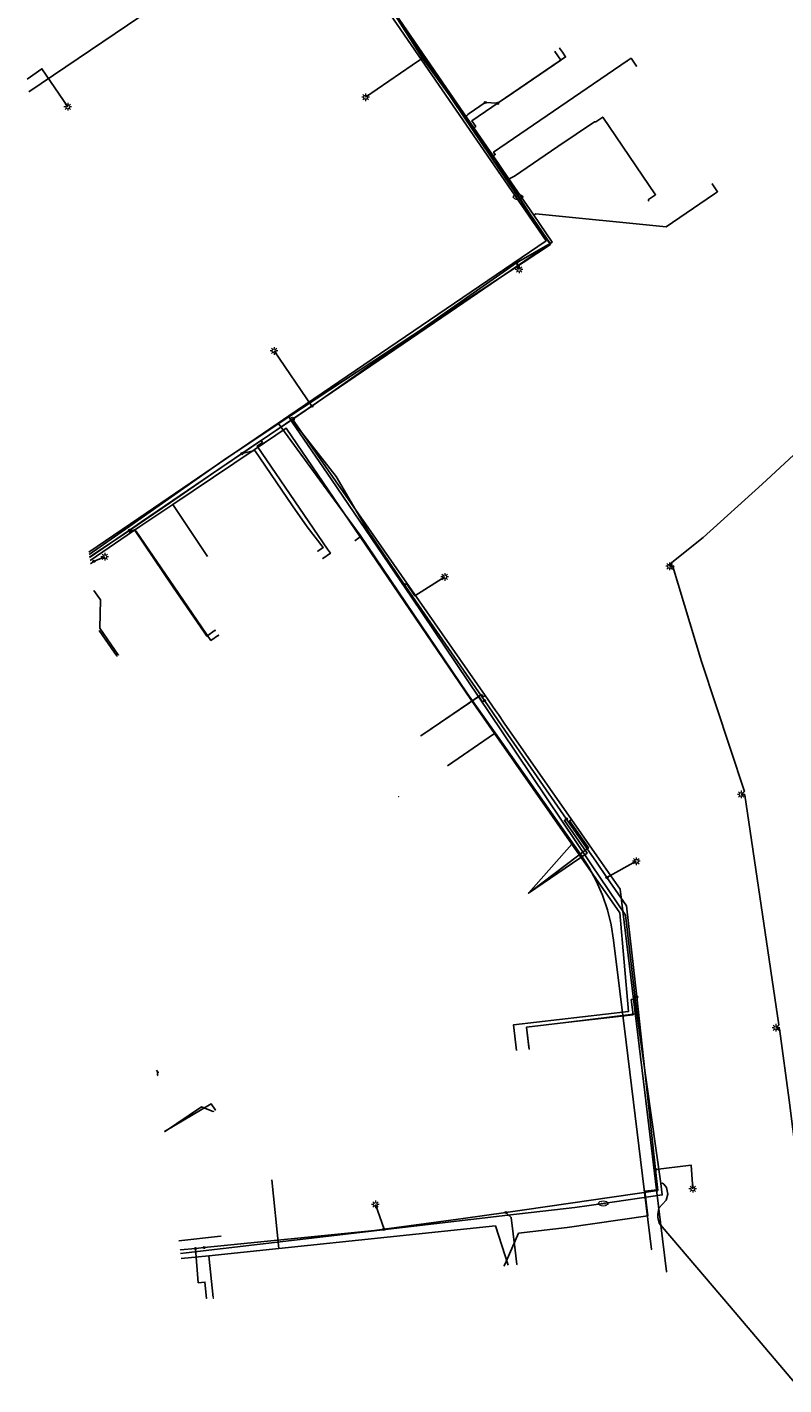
# Model space of a CAD drawing. Header units: metres. Extents: x 174261 to 174838, y 462117 to 462752.
# Tile 2 of 13: x 174267 to 174346, y 462294 to 462436. Entities that reach past the tile are written whole.
import ezdxf
from ezdxf.enums import TextEntityAlignment as Align
from ezdxf.lldxf.tags import DXFTag

# ---------------------------------------------------------------- set-up
doc = ezdxf.new("R2010")
doc.units = ezdxf.units.M
for name, color, linetype in [('B-WE-KL-DATA_KABELBED-G', 153, 'Continuous'), ('B-WE-KL-ET_LS-G', 11, 'KL-LS-N'), ('B-WE-KL-ET_LS_OV_LICHTMAST-S', 53, 'Continuous'), ('B-WE-KL-GAS_LD-G', 44, 'KL-GAS-LD-N')]:
    doc.layers.add(name, color=color, linetype=linetype)
doc.layers.add('B-WE-KL-WATER-G', color=5, linetype='KL-WATER-N', true_color=0x0000ff)
doc.styles.add('NLCS-ISO', font='NLCS-ISO.ttf')
doc.styles.get("Standard").update_dxf_attribs({"font": 'isocpeur.ttf'})
tags = doc.linetypes.add('KL-GAS-LD-N', pattern='A,4,-1,[69,NLCS.SHX,S=0.5,R=0,X=0,Y=0],-1,4,-1,["L",Standard,S=1,R=0,X=0.25,Y=-0.5],-2', length=13).pattern_tags.tags
tags[18] = DXFTag(74, 10)
tags = doc.linetypes.add('KL-LS-N', pattern='A,4,-1,[103,NLCS.SHX,S=0.75,R=0,X=0,Y=0],-1,4,-1,["L",Standard,S=1,R=0,X=0,Y=-0.5],-2', length=13).pattern_tags.tags
tags[18] = DXFTag(74, 10)
doc.linetypes.add('KL-WATER-N', pattern='A,7,-0.5,[168,NLCS.SHX,S=0.75,R=0,X=0.75,Y=0],-2', length=9.5)

# ---------------------------------------------------------------- blocks, each defined once
blk = doc.blocks.new('SKL-WTB_HULP_OVERIG-SO')
at = {"color": 0, "linetype": 'ByBlock', "lineweight": 18}
for points in [[(-0.14, 0.14), (0.14, -0.14)], [(0.14, 0.14), (-0.14, -0.14)]]:
    blk.add_lwpolyline(points, dxfattribs=at)
at = {"color": 0, "linetype": 'ByBlock', "lineweight": 18, "style": 'NLCS-ISO', "flags": 1}
for tag, p in [('TYPE', (1.5, 0)), ('OMSCHRIJVING', (1.5, -3)), ('LABEL', (1.5, -1.5))]:
    blk.add_attdef(tag, p, '', height=1, dxfattribs=at)
blk = doc.blocks.new('SKL-WTB_HULP_T STUK-SO')
at = {"color": 0, "linetype": 'ByBlock', "lineweight": 18}
blk.add_circle((0, 0), 1, dxfattribs=at)
at = {"color": 0, "linetype": 'ByBlock', "lineweight": -2, "style": 'NLCS-ISO'}
blk.add_text('T', height=1, dxfattribs=at).set_placement((0, 0), align=Align.MIDDLE_CENTER)
at = {"color": 0, "linetype": 'ByBlock', "lineweight": 18, "style": 'NLCS-ISO', "flags": 1}
for tag, p in [('TYPE', (1.5, 0)), ('OMSCHRIJVING', (1.5, -3)), ('LABEL', (1.5, -1.5))]:
    blk.add_attdef(tag, p, '', height=1, dxfattribs=at)
blk = doc.blocks.new('SKL-WTB_HULP_MOF-SO')
at = {"linetype": 'ByBlock', "lineweight": 18}
h = blk.add_hatch(color=0, dxfattribs=at)
h.dxf.hatch_style = 1
h.paths.add_polyline_path([(-0.5625, 0, 1), (0.5625, 0, 1)])
at = {"color": 0, "linetype": 'ByBlock', "lineweight": 18}
blk.add_circle((0, 0), 0.5625, dxfattribs=at)
at = {"color": 0, "linetype": 'ByBlock', "lineweight": 18, "style": 'NLCS-ISO', "flags": 1}
for tag, p in [('TYPE', (1.5, 0)), ('OMSCHRIJVING', (1.5, -3)), ('LABEL', (1.5, -1.5))]:
    blk.add_attdef(tag, p, '', height=1, dxfattribs=at)
blk = doc.blocks.new('SKL-ET_OV_LICHTMAST-SO')
at = {"color": 0, "linetype": 'ByBlock', "lineweight": 18}
for points in [[(-1.25, 0), (-2, 0)], [(-1.41, 1.41), (-0.88, 0.88)], [(0, 2), (0, 1.25)], [(0.88, 0.88), (1.41, 1.41)], [(2, 0), (1.25, 0)], [(-1.41, -1.41), (-0.88, -0.88)], [(0, -1.25), (0, -2)], [(0.88, -0.88), (1.41, -1.41)]]:
    blk.add_lwpolyline(points, dxfattribs=at)
blk.add_circle((0, 0), 1, dxfattribs=at)
blk = doc.blocks.new('SKL-WATER_BRANDKRAAN_BRANDPUT-SO')
at = {"color": 0, "linetype": 'ByBlock', "lineweight": 18}
blk.add_ellipse((0, 0), major_axis=(2.5, 0), ratio=0.54, dxfattribs=at)
at = {"color": 0, "linetype": 'ByBlock', "lineweight": 18, "style": 'NLCS-ISO'}
blk.add_text('bk', height=1.5, dxfattribs=at).set_placement((0.16, 0), align=Align.MIDDLE_CENTER)

msp = doc.modelspace()

# ---------------------------------------------------------------- linework, layer by layer
at = {"layer": 'B-WE-KL-DATA_KABELBED-G', "flags": 128}
for points in [[(174267.09, 462429.36), (174296.71, 462449.4)], [(174293.12, 462394.75), (174294.24, 462395.51), (174321.09, 462413.8), (174304.46, 462437.94), (174296.71, 462449.4)], [(174293.12, 462394.75), (174278.56, 462384.84), (174273.37, 462381.29)], [(174315.76, 462362.42), (174312.82, 462366.59), (174301.68, 462383.06), (174297.85, 462388.28), (174293.12, 462394.75)], [(174290.62, 462391.97), (174293.97, 462394.22), (174301.69, 462382.87)], [(174282.11, 462386.26), (174290.62, 462391.97)], [(174278.68, 462383.95), (174282.11, 462386.26)], [(174285.75, 462380.84), (174282.11, 462386.26)], [(174273.48, 462380.4), (174278.68, 462383.95)], [(174301.69, 462382.87), (174301.11, 462382.47)], [(174301.69, 462382.87), (174313.22, 462365.9)], [(174313.22, 462365.9), (174315.69, 462362.36)], [(174310.79, 462358.95), (174315.69, 462362.36)], [(174315.69, 462362.36), (174323.77, 462350.77)], [(174329.43, 462330.11), (174328.13, 462340.77), (174327.87, 462342.37), (174327.48, 462343.94), (174326.96, 462345.47), (174326.31, 462346.95), (174325.55, 462348.38), (174324.68, 462349.74), (174315.76, 462362.42)], [(174323.77, 462350.77), (174328.77, 462343.6), (174329.7, 462333.32), (174317.68, 462331.91), (174317.99, 462329.23)], [(174323.77, 462350.77), (174319.23, 462345.67)], [(174332.09, 462308.45), (174329.43, 462330.11)], [(174292.45, 462315.72), (174293.19, 462308.57)], [(174315.82, 462310.93), (174293.19, 462308.57)], [(174317.14, 462306.81), (174315.82, 462310.93)], [(174282.75, 462309.38), (174287.11, 462309.86)], [(174293.19, 462308.57), (174285.87, 462307.81)], [(174285.87, 462307.81), (174283, 462307.51)], [(174286.33, 462303.43), (174285.87, 462307.81)]]:
    msp.add_lwpolyline(points, dxfattribs=at)
at = {"layer": 'B-WE-KL-ET_LS-G', "flags": 128}
for points in [[(174294.54, 462395.1), (174296.64, 462396.52), (174318.01, 462411.49), (174321.52, 462413.52), (174319.4, 462416.6), (174317.1, 462420.19), (174315.9, 462422.04), (174312.71, 462426.62), (174312.43, 462427.02), (174308.19, 462432.85), (174304.8, 462438.16), (174304.35, 462438.83), (174295.92, 462451.48), (174295.09, 462452.73), (174293.47, 462455.16), (174290.56, 462459.53), (174288.9, 462461.71), (174286.04, 462465.39), (174285.92, 462465.58), (174285.84, 462465.78), (174285.79, 462465.99), (174285.78, 462466.2), (174285.8, 462466.39), (174285.86, 462466.57), (174285.95, 462466.72), (174286.07, 462466.83), (174287.03, 462467.56), (174287.99, 462468.28), (174292.98, 462471.66)], [(174308.19, 462432.85), (174307.12, 462432.12), (174302.25, 462428.78)], [(174316.02, 462428.15), (174317.01, 462428.82), (174322.62, 462432.66), (174322.01, 462433.57)], [(174266.92, 462430.68), (174268.46, 462431.76), (174271.16, 462427.79)], [(174312.71, 462426.62), (174312.75, 462426.75), (174312.82, 462426.88), (174312.92, 462426.99), (174313.04, 462427.08), (174314.74, 462428.24)], [(174314.74, 462428.24), (174316.02, 462428.15)], [(174317.1, 462420.19), (174317.79, 462420.54), (174322.32, 462423.64), (174326.12, 462426.23)], [(174326.12, 462426.23), (174326.26, 462426.2), (174327, 462426.71), (174332.52, 462418.61), (174331.78, 462418.11), (174331.76, 462417.97)], [(174318.01, 462411.49), (174318.26, 462410.8)], [(174296.64, 462396.52), (174292.69, 462402.3)], [(174333.98, 462379.8), (174334.03, 462380.06), (174337.49, 462382.82), (174343.63, 462388.38), (174354.46, 462398.42), (174354.74, 462398.31)], [(174294.54, 462395.1), (174289.98, 462392.02), (174289.32, 462391.57), (174278.85, 462384.43), (174277.61, 462383.58), (174273.44, 462380.72)], [(174294.54, 462395.1), (174299.18, 462389.19), (174302.43, 462383.57), (174306.29, 462377.88), (174307.14, 462376.64), (174314.65, 462365.78), (174316.48, 462363.13), (174323.21, 462353.41), (174326.33, 462348.9), (174327.44, 462347.3), (174329.49, 462344.34), (174330.54, 462334.83), (174332.52, 462316.82), (174332.76, 462314.63), (174318.83, 462312.61), (174316.89, 462312.33), (174312.43, 462311.68), (174304.17, 462310.57), (174303.16, 462310.44), (174285.39, 462308.66)], [(174289.32, 462391.57), (174290.68, 462391.88), (174294.62, 462386.11), (174296.13, 462383.91), (174297.83, 462381.77), (174297.25, 462381.38)], [(174277.61, 462383.58), (174278.26, 462383.5), (174282.25, 462377.66), (174286.1, 462372.06), (174286.88, 462372.6)], [(174273.53, 462380.07), (174273.9, 462380.33)], [(174273.9, 462380.33), (174275.02, 462380.8)], [(174334.3, 462379.78), (174333.98, 462379.8)], [(174341.45, 462355.98), (174341.78, 462356.28), (174337.29, 462369.87), (174334.3, 462379.78)], [(174306.29, 462377.88), (174306.51, 462378), (174307.38, 462376.73), (174310.5, 462378.7)], [(174273.89, 462377.28), (174274.57, 462376.29), (174274.52, 462373.35), (174276.43, 462370.55)], [(174314.65, 462365.78), (174314.45, 462365.63), (174314.05, 462366.21), (174308.01, 462362.11)], [(174345.08, 462331.61), (174345.39, 462331.91), (174341.84, 462355.9), (174341.45, 462355.98)], [(174323.21, 462353.41), (174323, 462353.27), (174325.36, 462349.86), (174319.23, 462345.67)], [(174327.44, 462347.3), (174330.5, 462349)], [(174330.54, 462334.83), (174330.29, 462334.8), (174330.48, 462333.06), (174323.13, 462332.15), (174319.05, 462331.68), (174319.32, 462329.39)], [(174348.15, 462308.45), (174348.4, 462308.64), (174346.44, 462324.07), (174345.43, 462331.52), (174345.08, 462331.61)], [(174280.5, 462326.63), (174280.55, 462326.66), (174280.49, 462326.76)], [(174281.27, 462320.78), (174286.11, 462323.68), (174286.56, 462323.02)], [(174332.52, 462316.82), (174336.24, 462317.25), (174336.4, 462314.8)], [(174304.17, 462310.57), (174303.27, 462313.16)], [(174316.89, 462312.33), (174317.44, 462311.81), (174317.85, 462308.38), (174318.02, 462306.91)], [(174285.39, 462308.66), (174284.49, 462308.57), (174282.92, 462308.41), (174282.88, 462308.4)], [(174284.49, 462308.57), (174284.78, 462304.98), (174285.48, 462305.05), (174285.65, 462303.36)]]:
    msp.add_lwpolyline(points, dxfattribs=at)
at = {"layer": 'B-WE-KL-GAS_LD-G', "flags": 128}
for points in [[(174294.6, 462395.16), (174311.06, 462406.39), (174321.73, 462413.66), (174319.8, 462416.47), (174317.09, 462420.42), (174315.56, 462422.65), (174313.54, 462425.6), (174311.08, 462429.19), (174306.53, 462435.81), (174304.82, 462438.3), (174293.1, 462455.38), (174285.17, 462466.93)], [(174313.54, 462425.6), (174313.74, 462425.74), (174313.34, 462426.33), (174323.12, 462433), (174322.79, 462433.49)], [(174322.79, 462433.49), (174322.5, 462433.9)], [(174329.54, 462432.57), (174329.95, 462432.85), (174330.52, 462432.02)], [(174315.56, 462422.65), (174315.77, 462422.79), (174315.6, 462423.04), (174329.54, 462432.57)], [(174319.8, 462416.47), (174320.01, 462416.61), (174333.61, 462415.24), (174338.57, 462418.63)], [(174338.57, 462418.63), (174338.98, 462418.91), (174338.42, 462419.73)], [(174273.44, 462380.74), (174277.53, 462383.52), (174281.87, 462386.48), (174286.26, 462389.48), (174291.35, 462392.95), (174294.6, 462395.16)], [(174294.6, 462395.16), (174314.71, 462366.3), (174315.8, 462364.74), (174316.11, 462364.31), (174316.72, 462363.43), (174323.74, 462353.37), (174326.63, 462349.22), (174328.83, 462346.07), (174330.21, 462334.59), (174331.39, 462324.84), (174332.62, 462314.69), (174333.65, 462306.16), (174333.65, 462306.15)], [(174291.35, 462392.95), (174291.49, 462392.74), (174290.93, 462392.36), (174298.27, 462381.6)], [(174277.53, 462383.52), (174277.67, 462383.32), (174278.11, 462383.62), (174282.16, 462377.61), (174285.38, 462372.94)], [(174298.27, 462381.6), (174298.57, 462381.17), (174297.77, 462380.62)], [(174274.43, 462373.11), (174275.99, 462370.85)], [(174285.38, 462372.94), (174285.68, 462372.5), (174286.55, 462373.12)], [(174275.99, 462370.85), (174276.27, 462370.44)], [(174314.71, 462366.3), (174314.51, 462366.16), (174314.34, 462366.41), (174308.42, 462362.39)], [(174308.42, 462362.39), (174308.01, 462362.11)], [(174323.74, 462353.37), (174323.53, 462353.22), (174325.51, 462350.39), (174319.64, 462345.95)], [(174319.64, 462345.95), (174319.23, 462345.67)], [(174330.21, 462334.59), (174329.97, 462334.56), (174330.16, 462332.97), (174323.13, 462332.15), (174319.05, 462331.68), (174319.26, 462329.88)], [(174319.26, 462329.88), (174319.32, 462329.39)], [(174280.47, 462326.85), (174280.6, 462326.94), (174280.43, 462327.19)], [(174281.27, 462320.73), (174285.11, 462323.36), (174285.88, 462323.05)], [(174285.88, 462323.05), (174286.35, 462322.87)], [(174332.62, 462314.69), (174332.37, 462314.66), (174331.38, 462314.54), (174331.69, 462311.96), (174323.27, 462310.76), (174318.21, 462310.16), (174316.9, 462307.21)], [(174316.9, 462307.21), (174316.7, 462306.75)]]:
    msp.add_lwpolyline(points, dxfattribs=at)
at = {"layer": 'B-WE-KL-WATER-G', "flags": 128}
for points in [[(174285.51, 462466.6), (174285.79, 462466.19), (174291.64, 462457.56), (174303.97, 462439.38), (174304.8, 462438.16), (174312.4, 462426.91), (174316.23, 462421.23), (174318.16, 462418.37)], [(174318.16, 462418.37), (174318.72, 462417.54), (174319.75, 462416.03), (174321.54, 462413.42), (174294.23, 462395.4)], [(174294.23, 462395.4), (174289.74, 462392.43), (174287.73, 462391.11), (174277.52, 462383.91), (174273.4, 462381.02)], [(174333.07, 462315.36), (174330.67, 462332.35), (174329.36, 462343.38), (174325.83, 462348.63), (174316.44, 462362.61), (174307.05, 462376.58), (174298.68, 462388.85), (174294.58, 462394.87), (174294.23, 462395.4)], [(174327.05, 462313.27), (174333.21, 462314.16), (174333.07, 462315.36)], [(174333.07, 462315.36), (174333.22, 462315.37), (174333.37, 462315.29), (174333.66, 462314.92), (174333.8, 462314.24), (174333.62, 462313.6), (174332.86, 462312.76), (174332.73, 462312.16), (174332.73, 462311.8), (174332.87, 462311.22), (174333.21, 462310.82)], [(174325.57, 462313.06), (174324.08, 462312.84), (174317.09, 462312.03), (174283.52, 462308.11), (174282.93, 462308.04)], [(174325.57, 462313.06), (174327.05, 462313.27)], [(174333.21, 462310.82), (174340.22, 462302.57), (174347.23, 462294.33)]]:
    msp.add_lwpolyline(points, dxfattribs=at)

# ---------------------------------------------------------------- block references
at = {"layer": 'B-WE-KL-DATA_KABELBED-G', "xscale": 0.2, "yscale": 0.2, "zscale": 0.2}
for p in [(174293.12, 462394.75), (174293.12, 462394.75), (174293.12, 462394.75), (174315.76, 462362.42), (174315.76, 462362.42), (174329.43, 462330.11), (174329.43, 462330.11), (174287.11, 462309.86), (174332.09, 462308.45)]:
    msp.add_blockref('SKL-WTB_HULP_OVERIG-SO', p, dxfattribs=at)
at = {"layer": 'B-WE-KL-ET_LS-G', "xscale": 0.2, "yscale": 0.2, "zscale": 0.2}
for name, p in [('SKL-WTB_HULP_MOF-SO', (174308.19, 462432.85)), ('SKL-WTB_HULP_OVERIG-SO', (174322.01, 462433.57)), ('SKL-WTB_HULP_MOF-SO', (174314.74, 462428.24)), ('SKL-WTB_HULP_MOF-SO', (174316.02, 462428.15)), ('SKL-WTB_HULP_MOF-SO', (174312.71, 462426.62)), ('SKL-WTB_HULP_OVERIG-SO', (174326.12, 462426.23)), ('SKL-WTB_HULP_MOF-SO', (174317.1, 462420.19)), ('SKL-WTB_HULP_OVERIG-SO', (174331.76, 462417.97)), ('SKL-WTB_HULP_MOF-SO', (174318.01, 462411.49)), ('SKL-WTB_HULP_MOF-SO', (174296.64, 462396.52)), ('SKL-WTB_HULP_MOF-SO', (174294.54, 462395.1)), ('SKL-WTB_HULP_MOF-SO', (174289.32, 462391.57)), ('SKL-WTB_HULP_MOF-SO', (174277.61, 462383.58)), ('SKL-WTB_HULP_MOF-SO', (174273.9, 462380.33)), ('SKL-WTB_HULP_OVERIG-SO', (174297.25, 462381.38)), ('SKL-WTB_HULP_MOF-SO', (174334.3, 462379.78)), ('SKL-WTB_HULP_MOF-SO', (174306.29, 462377.88)), ('SKL-WTB_HULP_OVERIG-SO', (174286.88, 462372.6)), ('SKL-WTB_HULP_OVERIG-SO', (174276.43, 462370.55)), ('SKL-WTB_HULP_MOF-SO', (174314.65, 462365.78)), ('SKL-WTB_HULP_OVERIG-SO', (174308.01, 462362.11)), ('SKL-WTB_HULP_OVERIG-SO', (174305.7, 462355.74)), ('SKL-WTB_HULP_MOF-SO', (174323.21, 462353.41)), ('SKL-WTB_HULP_MOF-SO', (174327.44, 462347.3)), ('SKL-WTB_HULP_OVERIG-SO', (174319.23, 462345.67)), ('SKL-WTB_HULP_MOF-SO', (174330.54, 462334.83)), ('SKL-WTB_HULP_OVERIG-SO', (174319.32, 462329.39)), ('SKL-WTB_HULP_OVERIG-SO', (174286.56, 462323.02)), ('SKL-WTB_HULP_MOF-SO', (174332.52, 462316.82)), ('SKL-WTB_HULP_MOF-SO', (174316.89, 462312.33)), ('SKL-WTB_HULP_MOF-SO', (174304.17, 462310.57)), ('SKL-WTB_HULP_MOF-SO', (174284.49, 462308.57)), ('SKL-WTB_HULP_MOF-SO', (174285.39, 462308.66)), ('SKL-WTB_HULP_OVERIG-SO', (174318.02, 462306.91)), ('SKL-WTB_HULP_OVERIG-SO', (174285.65, 462303.36)), ('SKL-WTB_HULP_OVERIG-SO', (174286.35, 462303.36))]:
    msp.add_blockref(name, p, dxfattribs=at)
at = {"layer": 'B-WE-KL-ET_LS_OV_LICHTMAST-S', "xscale": 0.2, "yscale": 0.2, "zscale": 0.2}
for p in [(174302.25, 462428.78), (174271.16, 462427.79), (174318.26, 462410.8), (174292.69, 462402.3), (174275.02, 462380.8), (174333.98, 462379.8), (174310.5, 462378.7), (174310.5, 462378.7), (174341.45, 462355.98), (174330.5, 462349), (174330.5, 462349), (174345.08, 462331.61), (174336.4, 462314.8), (174336.4, 462314.8), (174303.27, 462313.16)]:
    msp.add_blockref('SKL-ET_OV_LICHTMAST-SO', p, dxfattribs=at)
at = {"layer": 'B-WE-KL-GAS_LD-G', "xscale": 0.2, "yscale": 0.2, "zscale": 0.2}
for name, p in [('SKL-WTB_HULP_OVERIG-SO', (174322.5, 462433.9)), ('SKL-WTB_HULP_OVERIG-SO', (174322.79, 462433.49)), ('SKL-WTB_HULP_OVERIG-SO', (174329.54, 462432.57)), ('SKL-WTB_HULP_OVERIG-SO', (174330.52, 462432.02)), ('SKL-WTB_HULP_OVERIG-SO', (174313.54, 462425.6)), ('SKL-WTB_HULP_OVERIG-SO', (174315.56, 462422.65)), ('SKL-WTB_HULP_OVERIG-SO', (174338.42, 462419.73)), ('SKL-WTB_HULP_OVERIG-SO', (174338.57, 462418.63)), ('SKL-WTB_HULP_OVERIG-SO', (174319.8, 462416.47)), ('SKL-WTB_HULP_T STUK-SO', (174294.6, 462395.16)), ('SKL-WTB_HULP_OVERIG-SO', (174291.35, 462392.95)), ('SKL-WTB_HULP_OVERIG-SO', (174277.53, 462383.52)), ('SKL-WTB_HULP_OVERIG-SO', (174298.27, 462381.6)), ('SKL-WTB_HULP_OVERIG-SO', (174297.77, 462380.62)), ('SKL-WTB_HULP_OVERIG-SO', (174286.55, 462373.12)), ('SKL-WTB_HULP_OVERIG-SO', (174285.38, 462372.94)), ('SKL-WTB_HULP_OVERIG-SO', (174275.99, 462370.85)), ('SKL-WTB_HULP_OVERIG-SO', (174276.27, 462370.44)), ('SKL-WTB_HULP_OVERIG-SO', (174314.71, 462366.3)), ('SKL-WTB_HULP_OVERIG-SO', (174308.01, 462362.11)), ('SKL-WTB_HULP_OVERIG-SO', (174308.01, 462362.11)), ('SKL-WTB_HULP_OVERIG-SO', (174308.42, 462362.39)), ('SKL-WTB_HULP_OVERIG-SO', (174323.74, 462353.37)), ('SKL-WTB_HULP_OVERIG-SO', (174319.23, 462345.67)), ('SKL-WTB_HULP_OVERIG-SO', (174319.64, 462345.95)), ('SKL-WTB_HULP_OVERIG-SO', (174330.21, 462334.59)), ('SKL-WTB_HULP_OVERIG-SO', (174319.26, 462329.88)), ('SKL-WTB_HULP_OVERIG-SO', (174319.32, 462329.39)), ('SKL-WTB_HULP_OVERIG-SO', (174285.88, 462323.05)), ('SKL-WTB_HULP_OVERIG-SO', (174286.35, 462322.87)), ('SKL-WTB_HULP_OVERIG-SO', (174332.62, 462314.69)), ('SKL-WTB_HULP_OVERIG-SO', (174316.7, 462306.75)), ('SKL-WTB_HULP_OVERIG-SO', (174316.9, 462307.21)), ('SKL-WTB_HULP_OVERIG-SO', (174333.65, 462306.15))]:
    msp.add_blockref(name, p, dxfattribs=at)
at = {"layer": 'B-WE-KL-WATER-G', "xscale": 0.2, "yscale": 0.2, "zscale": 0.2}
for name, p in [('SKL-WTB_HULP_OVERIG-SO', (174312.4, 462426.91)), ('SKL-WTB_HULP_OVERIG-SO', (174316.23, 462421.23)), ('SKL-WATER_BRANDKRAAN_BRANDPUT-SO', (174318.16, 462418.37)), ('SKL-WTB_HULP_OVERIG-SO', (174319.75, 462416.03)), ('SKL-WTB_HULP_OVERIG-SO', (174289.74, 462392.43)), ('SKL-WTB_HULP_OVERIG-SO', (174277.52, 462383.91)), ('SKL-WTB_HULP_OVERIG-SO', (174316.44, 462362.61)), ('SKL-WTB_HULP_OVERIG-SO', (174325.83, 462348.63)), ('SKL-WTB_HULP_OVERIG-SO', (174330.67, 462332.35)), ('SKL-WATER_BRANDKRAAN_BRANDPUT-SO', (174327.05, 462313.27)), ('SKL-WTB_HULP_OVERIG-SO', (174325.57, 462313.06)), ('SKL-WTB_HULP_OVERIG-SO', (174317.09, 462312.03)), ('SKL-WTB_HULP_OVERIG-SO', (174333.21, 462310.82)), ('SKL-WTB_HULP_OVERIG-SO', (174283.52, 462308.11))]:
    msp.add_blockref(name, p, dxfattribs=at)

doc.saveas('drawing.dxf')
